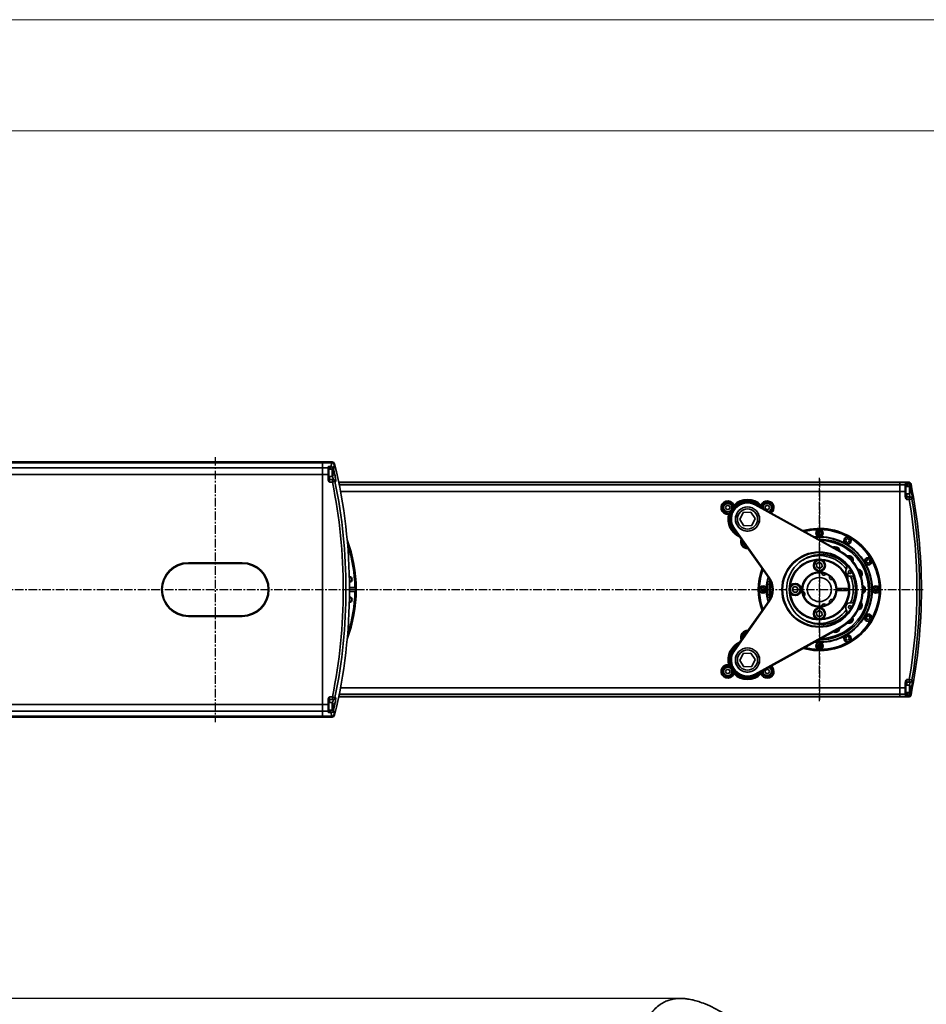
# Model space of a CAD drawing. Header units: millimetres. Extents: x 13873 to 18697, y 1443 to 6366.
# Tile 28 of 28: x 16017 to 16693, y 5633 to 6366. Entities that reach past the tile are written whole.
import ezdxf

# ---------------------------------------------------------------- set-up
doc = ezdxf.new("R2010")
doc.units = ezdxf.units.MM
doc.header["$PDSIZE"] = -1
doc.linetypes.add('CENTER', pattern=[10.16, 6.35, -1.27, 1.27, -1.27])
for name, color, linetype, lineweight in [('1轮廓实线层', 7, 'Continuous', 18), ('2细线层', 4, 'Continuous', 13), ('图框层', 7, 'Continuous', 18)]:
    doc.layers.add(name, color=color, linetype=linetype, lineweight=lineweight)
doc.styles.add('标准汉字', font='gbenor.shx', dxfattribs={"bigfont": 'gbcbig.shx'})
doc.dimstyles.new('ISO-25', dxfattribs={"dimscale": 5, "dimtxt": 3.5, "dimasz": 5, "dimexe": 3.5, "dimexo": 0.625, "dimtad": 1, "dimdec": 1, "dimdsep": 46, "dimtxsty": '标准汉字', "dimcen": 2.5, "dimclrd": 1, "dimclre": 1, "dimadec": 0, "dimazin": 0, "dimtfac": 1, "dimtdec": 1, "dimtmove": 1, "dimatfit": 3, "dimfxl": 1, "dimarcsym": 0})

# ---------------------------------------------------------------- blocks, each defined once
blk = doc.blocks.new('ZwmFrameMain_A4^_^无分区图框^_^portrait')
at = {"layer": '1轮廓实线层'}
blk.add_line((180, 287), (0, 287), dxfattribs=at)
at = {"layer": '2细线层'}
blk.add_line((185, 292), (-25, 292), dxfattribs=at)
blk = doc.blocks.new('*D62')
at = {"color": 1, "lineweight": -2, "transparency": 16777216}
for p, q in [((16506.26, 5637.18), (15382.56, 5637.18)), ((15400.06, 4590.79), (15400.06, 5612.18)), ((15500.34, 4565.79), (15382.56, 4565.79))]:
    blk.add_line(p, q, dxfattribs=at)
at = {"color": 1, "transparency": 16777216}
for points in [[(15395.89, 5612.18), (15404.22, 5612.18), (15400.06, 5637.18)], [(15395.89, 4590.79), (15404.22, 4590.79), (15400.06, 4565.79)]]:
    blk.add_solid(points, dxfattribs=at)
at = {"layer": 'Defpoints', "color": 0, "transparency": 16777216}
for p in [(15400.06, 5637.18), (16509.38, 5637.18), (15503.47, 4565.79)]:
    blk.add_point(p, dxfattribs=at)
at = {"color": 0, "transparency": 16777216, "insert": (15388.18, 5101.48), "char_height": 17.5, "attachment_point": 5, "rotation": 90, "style": '标准汉字'}
blk.add_mtext('1071', dxfattribs=at)

msp = doc.modelspace()

# ---------------------------------------------------------------- linework, layer by layer
at = {"linetype": 'Continuous', "lineweight": 35}
for p, q in [((15799.18, 6036.72), (16243.02, 6036.72)), ((16243.02, 6036.14), (15799.49, 6036.14)), ((16249.84, 6036.72), (16243.02, 6036.72)), ((16243.02, 6036.72), (16243.02, 6036.14)), ((16249.69, 6036.14), (16243.02, 6036.14)), ((16243.02, 6036.14), (16243.02, 6032.37)), ((16249.69, 6036.14), (16249.84, 6036.72)), ((16249.84, 6036.72), (16250, 6036.72)), ((16251.78, 6035.18), (16251.63, 6034.62)), ((16251.94, 6035.18), (16251.78, 6035.18)), ((15800.5, 6032.37), (16243.02, 6032.37)), ((16247.02, 6032.37), (16243.02, 6032.37)), ((16243.02, 6032.37), (16243.02, 6027.43)), ((16247.02, 6032.37), (16247.02, 6033.02)), ((16247.02, 6027.43), (16247.02, 6032.37)), ((16247.52, 6031.47), (16247.02, 6031.47)), ((16250.22, 6031.47), (16247.52, 6031.47)), ((16247.52, 6025.97), (16247.52, 6031.47)), ((16247.52, 6031.47), (16247.52, 6029.77)), ((16247.52, 6029.77), (16247.52, 6025.97)), ((16248.02, 6033.36), (16249.06, 6033.36)), ((16248.02, 6033.36), (16248.02, 6031.47)), ((16249.06, 6031.47), (16249.06, 6033.36)), ((16251, 6031.84), (16249.41, 6031.47)), ((16250.52, 6031.17), (16250.22, 6031.47)), ((16250.22, 6025.97), (16250.22, 6031.47)), ((16250.52, 6031.17), (16250.52, 6026.27)), ((16243.02, 6027.43), (15800.52, 6027.43)), ((16247.02, 6027.43), (16243.02, 6027.43)), ((16243.02, 6027.43), (16243.02, 5856.01)), ((16247.02, 6023.95), (16247.02, 6027.43)), ((16247.02, 6025.97), (16247.52, 6025.97)), ((16247.52, 6025.97), (16250.22, 6025.97)), ((16248.02, 6025.97), (16248.02, 6023.72)), ((16248.02, 6023.72), (16248.02, 6021.72)), ((16248.02, 6023.72), (16250.23, 6023.72)), ((16250.23, 6021.72), (16248.02, 6021.72)), ((16250.22, 6025.97), (16250.52, 6026.27)), ((16250.23, 6021.72), (16250.23, 6023.72)), ((16250.23, 6023.72), (16250.68, 6023.72)), ((16252.17, 6022.12), (16250.23, 6021.72)), ((16252.06, 6027.14), (16250.52, 6026.8)), ((16252.63, 6022.12), (16252.17, 6022.12)), ((16254.93, 6021.72), (16673.02, 6021.72)), ((16673.02, 6021.33), (16255.01, 6021.33)), ((16679.12, 6021.72), (16673.02, 6021.72)), ((16673.02, 6021.72), (16673.02, 6021.33)), ((16678.96, 6021.33), (16673.02, 6021.33)), ((16673.02, 6021.33), (16673.02, 6019.76)), ((16677.02, 6019.76), (16677.02, 6020.41)), ((16678.02, 6020.69), (16678.82, 6020.69)), ((16678.02, 6020.69), (16678.02, 6018.7)), ((16678.82, 6018.7), (16678.82, 6020.69)), ((16678.96, 6021.33), (16679.12, 6021.72)), ((16679.12, 6021.72), (16679.3, 6021.72)), ((16255.33, 6019.76), (16673.02, 6019.76)), ((16673.02, 6014.8), (16256.28, 6014.8)), ((16677.02, 6019.76), (16673.02, 6019.76)), ((16673.02, 6019.76), (16673.02, 6014.8)), ((16677.02, 6014.8), (16673.02, 6014.8)), ((16673.02, 6014.8), (16673.02, 5868.63)), ((16677.02, 6014.8), (16677.02, 6019.76)), ((16677.02, 6018.7), (16678.02, 6018.7)), ((16677.52, 6018.47), (16677.02, 6018.47)), ((16677.02, 6010.95), (16677.02, 6014.8)), ((16680.22, 6018.47), (16677.52, 6018.47)), ((16677.52, 6012.97), (16677.52, 6018.47)), ((16677.52, 6018.47), (16677.52, 6016.77)), ((16677.52, 6016.77), (16677.52, 6012.97)), ((16678.82, 6018.7), (16678.02, 6018.7)), ((16678.02, 6018.7), (16678.02, 6018.47)), ((16678.82, 6018.7), (16680.78, 6019.09)), ((16678.87, 6018.47), (16678.82, 6018.7)), ((16680.52, 6018.17), (16680.22, 6018.47)), ((16680.22, 6012.97), (16680.22, 6018.47)), ((16680.22, 6012.97), (16680.52, 6013.27)), ((16680.52, 6018.17), (16680.52, 6013.27)), ((16680.52, 6014.37), (16681.64, 6014.58)), ((16681.08, 6020.11), (16680.92, 6019.74)), ((16681.26, 6020.11), (16681.08, 6020.11)), ((16677.02, 6012.97), (16677.52, 6012.97)), ((16677.52, 6012.97), (16680.22, 6012.97)), ((16678.02, 6012.97), (16678.02, 6010.72)), ((16678.02, 6010.72), (16678.02, 6008.72)), ((16678.02, 6010.72), (16679.95, 6010.72)), ((16679.95, 6008.72), (16678.02, 6008.72)), ((16679.95, 6008.72), (16679.95, 6010.72)), ((16679.95, 6010.72), (16680.3, 6010.72)), ((16679.95, 6008.72), (16681.91, 6009.05)), ((16682.27, 6009.05), (16681.91, 6009.05)), ((16543, 6002.72), (16543.87, 6004.22)), ((16543.87, 6001.22), (16543, 6002.72)), ((16543.87, 6004.22), (16545.6, 6004.22)), ((16545.6, 6001.22), (16543.87, 6001.22)), ((16545.6, 6004.22), (16546.47, 6002.72)), ((16546.47, 6002.72), (16545.6, 6001.22)), ((16546.11, 5998.43), (16545.94, 5997.86)), ((16549.54, 6004.1), (16549.13, 6003.67)), ((16549.36, 6004.62), (16549.54, 6004.1)), ((16556.3, 5999.05), (16553.69, 5993.9)), ((16562.06, 5999.37), (16556.3, 5999.05)), ((16565.22, 5994.54), (16562.06, 5999.37)), ((16565.27, 6004.72), (16565.51, 6005.15)), ((16628.51, 5969.72), (16565.27, 6004.72)), ((16565.51, 6005.15), (16628.75, 5970.15)), ((16569.37, 6004.1), (16569.56, 6004.62)), ((16569.78, 6003.67), (16569.37, 6004.1)), ((16572.45, 6002.72), (16573.31, 6004.22)), ((16573.31, 6001.22), (16572.45, 6002.72)), ((16573.31, 6004.22), (16575.04, 6004.22)), ((16575.04, 6001.22), (16573.31, 6001.22)), ((16575.04, 6004.22), (16575.91, 6002.72)), ((16575.91, 6002.72), (16575.04, 6001.22)), ((16545.94, 5997.86), (16545.4, 5997.76)), ((16553.69, 5993.9), (16556.85, 5989.07)), ((16562.61, 5989.38), (16565.22, 5994.54)), ((16549.67, 5987.27), (16549.27, 5986.98)), ((16575.25, 5950.4), (16549.27, 5986.98)), ((16549.67, 5987.27), (16575.65, 5950.69)), ((16556.85, 5989.07), (16562.61, 5989.38)), ((16611.73, 5984.37), (16612.94, 5985.16)), ((16611.81, 5982.93), (16611.73, 5984.37)), ((16612.94, 5985.16), (16614.22, 5984.51)), ((16614.22, 5984.51), (16614.3, 5983.07)), ((16613.1, 5982.28), (16611.81, 5982.93)), ((16614.3, 5983.07), (16613.1, 5982.28)), ((16632.58, 5978.01), (16633.23, 5979.3)), ((16633.36, 5976.8), (16632.58, 5978.01)), ((16633.23, 5979.3), (16634.67, 5979.38)), ((16634.81, 5976.88), (16633.36, 5976.8)), ((16634.67, 5979.38), (16635.46, 5978.17)), ((16635.46, 5978.17), (16634.81, 5976.88)), ((16624.43, 5972.77), (16624.16, 5972.7)), ((16628.75, 5970.15), (16628.51, 5969.72)), ((16612.89, 5962.02), (16610.96, 5960.76)), ((16614.95, 5960.98), (16612.89, 5962.02)), ((16635.44, 5966.04), (16634.55, 5966.06)), ((16648.1, 5963.37), (16649.31, 5964.16)), ((16648.18, 5961.93), (16648.1, 5963.37)), ((16649.47, 5961.28), (16648.18, 5961.93)), ((16649.31, 5964.16), (16650.6, 5963.51)), ((16650.68, 5962.07), (16649.47, 5961.28)), ((16650.6, 5963.51), (16650.68, 5962.07)), ((16143.02, 5961.22), (16143.02, 5961.72)), ((16143.02, 5961.72), (16183.02, 5961.72)), ((16183.02, 5961.22), (16143.02, 5961.22)), ((16183.02, 5961.72), (16183.02, 5961.22)), ((16610.96, 5960.76), (16611.08, 5958.45)), ((16611.08, 5958.45), (16613.14, 5957.41)), ((16613.14, 5957.41), (16615.08, 5958.67)), ((16615.08, 5958.67), (16614.95, 5960.98)), ((16634.59, 5954.84), (16635.17, 5953.84)), ((16635.71, 5956.13), (16636.84, 5954.19)), ((16643.04, 5955.6), (16642.23, 5955.96)), ((16575.65, 5950.69), (16575.25, 5950.4)), ((16616.73, 5953.5), (16616.77, 5952.54)), ((16633.77, 5953.72), (16632.05, 5953.72)), ((16634.27, 5953.22), (16632.36, 5953.22)), ((16634.27, 5953.22), (16633.77, 5953.72)), ((16634.27, 5949.11), (16634.27, 5953.22)), ((16636.25, 5951.67), (16638.54, 5951.96)), ((16263.01, 5943.22), (16267.01, 5943.22)), ((16267.01, 5940.22), (16263.01, 5940.22)), ((16268.02, 5941.72), (16263.02, 5941.72)), ((16569.58, 5941.64), (16570.23, 5942.93)), ((16570.36, 5940.43), (16569.58, 5941.64)), ((16570.23, 5942.93), (16571.67, 5943)), ((16571.81, 5940.51), (16570.36, 5940.43)), ((16571.67, 5943), (16572.46, 5941.8)), ((16572.46, 5941.8), (16571.81, 5940.51)), ((16593.75, 5943.65), (16592.71, 5941.59)), ((16592.71, 5941.59), (16593.97, 5939.66)), ((16596.06, 5943.78), (16593.75, 5943.65)), ((16593.97, 5939.66), (16596.28, 5939.78)), ((16597.32, 5941.84), (16596.06, 5943.78)), ((16596.28, 5939.78), (16597.32, 5941.84)), ((16625.99, 5942.47), (16625.49, 5942.47)), ((16625.49, 5940.97), (16625.99, 5940.97)), ((16635, 5942.47), (16625.99, 5942.47)), ((16625.99, 5940.97), (16635, 5940.97)), ((16627.52, 5942.47), (16627.52, 5940.97)), ((16632.52, 5940.97), (16632.52, 5942.47)), ((16635, 5940.97), (16635, 5942.47)), ((16635, 5942.47), (16635.5, 5942.47)), ((16635.5, 5940.97), (16635, 5940.97)), ((16646.07, 5943.06), (16645.46, 5943.7)), ((16653.58, 5941.64), (16654.23, 5942.93)), ((16654.36, 5940.43), (16653.58, 5941.64)), ((16654.23, 5942.93), (16655.67, 5943)), ((16655.81, 5940.51), (16654.36, 5940.43)), ((16655.67, 5943), (16656.46, 5941.8)), ((16656.46, 5941.8), (16655.81, 5940.51)), ((16549.27, 5896.46), (16575.25, 5933.03)), ((16575.65, 5932.74), (16549.67, 5896.17)), ((16575.65, 5932.74), (16575.25, 5933.03)), ((16612.89, 5926.02), (16610.96, 5924.76)), ((16614.95, 5924.98), (16612.89, 5926.02)), ((16616.76, 5930.89), (16616.72, 5929.88)), ((16631.38, 5928.72), (16632.03, 5928.72)), ((16631.72, 5929.21), (16632.52, 5929.21)), ((16632.03, 5928.72), (16632.52, 5929.21)), ((16632.52, 5929.21), (16632.52, 5930.49)), ((16635.17, 5929.6), (16634.59, 5928.59)), ((16636.84, 5929.24), (16635.71, 5927.31)), ((16638.54, 5931.47), (16636.25, 5931.77)), ((16644.06, 5930.31), (16643.75, 5931.13)), ((16143.02, 5922.22), (16183.02, 5922.22)), ((16143.02, 5922.22), (16143.02, 5921.72)), ((16183.02, 5921.72), (16143.02, 5921.72)), ((16183.02, 5921.72), (16183.02, 5922.22)), ((16610.96, 5924.76), (16611.08, 5922.45)), ((16611.08, 5922.45), (16613.14, 5921.41)), ((16613.14, 5921.41), (16615.08, 5922.67)), ((16615.08, 5922.67), (16614.95, 5924.98)), ((16637.33, 5919.29), (16637.36, 5920.18)), ((16648.1, 5921.37), (16649.31, 5922.16)), ((16648.18, 5919.93), (16648.1, 5921.37)), ((16649.47, 5919.28), (16648.18, 5919.93)), ((16649.31, 5922.16), (16650.6, 5921.51)), ((16650.68, 5920.07), (16649.47, 5919.28)), ((16650.6, 5921.51), (16650.68, 5920.07)), ((16565.27, 5878.72), (16628.51, 5913.72)), ((16628.75, 5913.28), (16565.51, 5878.28)), ((16626.9, 5911.69), (16627.25, 5912.45)), ((16628.75, 5913.28), (16628.51, 5913.72)), ((16632.58, 5905.26), (16633.23, 5906.55)), ((16633.36, 5904.06), (16632.58, 5905.26)), ((16633.23, 5906.55), (16634.67, 5906.63)), ((16634.81, 5904.14), (16633.36, 5904.06)), ((16634.67, 5906.63), (16635.46, 5905.42)), ((16635.46, 5905.42), (16634.81, 5904.14)), ((16549.27, 5896.46), (16549.67, 5896.17)), ((16611.73, 5900.37), (16612.94, 5901.16)), ((16611.81, 5898.93), (16611.73, 5900.37)), ((16613.1, 5898.28), (16611.81, 5898.93)), ((16612.94, 5901.16), (16614.22, 5900.51)), ((16614.3, 5899.07), (16613.1, 5898.28)), ((16614.22, 5900.51), (16614.3, 5899.07)), ((16556.3, 5894.05), (16553.69, 5888.9)), ((16553.69, 5888.9), (16556.85, 5884.07)), ((16562.06, 5894.37), (16556.3, 5894.05)), ((16565.22, 5889.54), (16562.06, 5894.37)), ((16562.61, 5884.38), (16565.22, 5889.54)), ((16543, 5880.72), (16543.87, 5882.22)), ((16543.87, 5882.22), (16545.6, 5882.22)), ((16545.94, 5885.57), (16545.4, 5885.67)), ((16545.6, 5882.22), (16546.47, 5880.72)), ((16545.94, 5885.57), (16546.11, 5885)), ((16556.85, 5884.07), (16562.61, 5884.38)), ((16572.45, 5880.72), (16573.31, 5882.22)), ((16573.31, 5882.22), (16575.04, 5882.22)), ((16575.04, 5882.22), (16575.91, 5880.72)), ((16543.87, 5879.22), (16543, 5880.72)), ((16545.6, 5879.22), (16543.87, 5879.22)), ((16546.47, 5880.72), (16545.6, 5879.22)), ((16549.13, 5879.76), (16549.54, 5879.34)), ((16549.36, 5878.81), (16549.54, 5879.34)), ((16565.51, 5878.28), (16565.27, 5878.72)), ((16569.37, 5879.34), (16569.78, 5879.76)), ((16569.37, 5879.34), (16569.56, 5878.81)), ((16573.31, 5879.22), (16572.45, 5880.72)), ((16575.04, 5879.22), (16573.31, 5879.22)), ((16575.91, 5880.72), (16575.04, 5879.22)), ((16678.02, 5874.72), (16679.95, 5874.72)), ((16678.02, 5874.72), (16678.02, 5872.72)), ((16679.95, 5872.72), (16679.95, 5874.72)), ((16679.95, 5874.72), (16681.91, 5874.38)), ((16681.91, 5874.38), (16682.27, 5874.38)), ((16256.28, 5868.63), (16673.02, 5868.63)), ((16677.02, 5868.63), (16673.02, 5868.63)), ((16673.02, 5868.63), (16673.02, 5863.67)), ((16677.02, 5868.63), (16677.02, 5872.48)), ((16677.52, 5870.47), (16677.02, 5870.47)), ((16677.02, 5863.67), (16677.02, 5868.63)), ((16680.22, 5870.47), (16677.52, 5870.47)), ((16677.52, 5864.97), (16677.52, 5870.47)), ((16677.52, 5870.47), (16677.52, 5868.77)), ((16677.52, 5868.77), (16677.52, 5864.97)), ((16679.95, 5872.72), (16678.02, 5872.72)), ((16678.02, 5872.72), (16678.02, 5870.47)), ((16680.3, 5872.72), (16679.95, 5872.72)), ((16680.52, 5870.17), (16680.22, 5870.47)), ((16680.22, 5864.97), (16680.22, 5870.47)), ((16680.52, 5870.17), (16680.52, 5865.27)), ((16681.64, 5868.85), (16680.52, 5869.06)), ((16247.02, 5856.01), (16247.02, 5859.48)), ((16248.02, 5861.72), (16250.23, 5861.72)), ((16248.02, 5861.72), (16248.02, 5859.72)), ((16250.23, 5859.72), (16248.02, 5859.72)), ((16248.02, 5859.72), (16248.02, 5857.47)), ((16252.17, 5861.32), (16250.23, 5861.72)), ((16250.23, 5859.72), (16250.23, 5861.72)), ((16250.68, 5859.72), (16250.23, 5859.72)), ((16252.17, 5861.32), (16252.63, 5861.32)), ((16673.02, 5861.72), (16254.93, 5861.72)), ((16255.01, 5862.1), (16673.02, 5862.1)), ((16673.02, 5863.67), (16255.33, 5863.67)), ((16677.02, 5863.67), (16673.02, 5863.67)), ((16673.02, 5863.67), (16673.02, 5862.1)), ((16678.96, 5862.1), (16673.02, 5862.1)), ((16673.02, 5862.1), (16673.02, 5861.72)), ((16679.12, 5861.72), (16673.02, 5861.72)), ((16677.02, 5864.97), (16677.52, 5864.97)), ((16677.02, 5864.73), (16678.02, 5864.73)), ((16677.02, 5863.03), (16677.02, 5863.67)), ((16677.52, 5864.97), (16680.22, 5864.97)), ((16678.02, 5864.97), (16678.02, 5864.73)), ((16678.02, 5864.73), (16678.02, 5862.75)), ((16678.02, 5864.73), (16678.82, 5864.73)), ((16678.82, 5862.75), (16678.02, 5862.75)), ((16678.82, 5864.73), (16678.87, 5864.97)), ((16678.82, 5862.75), (16678.82, 5864.73)), ((16680.78, 5864.35), (16678.82, 5864.73)), ((16679.12, 5861.72), (16678.96, 5862.1)), ((16679.3, 5861.72), (16679.12, 5861.72)), ((16680.22, 5864.97), (16680.52, 5865.27)), ((16680.92, 5863.7), (16681.08, 5863.33)), ((16681.08, 5863.33), (16681.26, 5863.33)), ((15800.52, 5856.01), (16243.02, 5856.01)), ((16243.02, 5856.01), (16243.02, 5851.06)), ((16247.02, 5856.01), (16243.02, 5856.01)), ((16247.52, 5857.47), (16247.02, 5857.47)), ((16247.02, 5851.06), (16247.02, 5856.01)), ((16247.02, 5851.97), (16247.52, 5851.97)), ((16250.22, 5857.47), (16247.52, 5857.47)), ((16247.52, 5851.97), (16247.52, 5857.47)), ((16247.52, 5857.47), (16247.52, 5855.77)), ((16247.52, 5855.77), (16247.52, 5851.97)), ((16247.52, 5851.97), (16250.22, 5851.97)), ((16248.02, 5851.97), (16248.02, 5850.07)), ((16249.06, 5850.07), (16249.06, 5851.97)), ((16249.41, 5851.97), (16251, 5851.6)), ((16250.52, 5857.17), (16250.22, 5857.47)), ((16250.22, 5851.97), (16250.22, 5857.47)), ((16250.22, 5851.97), (16250.52, 5852.27)), ((16250.52, 5857.17), (16250.52, 5852.27)), ((16250.52, 5856.63), (16252.06, 5856.29)), ((16243.02, 5846.72), (15799.18, 5846.72)), ((15799.49, 5847.3), (16243.02, 5847.3)), ((16243.02, 5851.06), (15800.5, 5851.06)), ((16247.02, 5851.06), (16243.02, 5851.06)), ((16243.02, 5851.06), (16243.02, 5847.3)), ((16249.69, 5847.3), (16243.02, 5847.3)), ((16243.02, 5847.3), (16243.02, 5846.72)), ((16249.84, 5846.72), (16243.02, 5846.72)), ((16247.02, 5850.41), (16247.02, 5851.06)), ((16249.06, 5850.07), (16248.02, 5850.07)), ((16249.84, 5846.72), (16249.69, 5847.3)), ((16250, 5846.72), (16249.84, 5846.72)), ((16251.63, 5848.81), (16251.78, 5848.25)), ((16251.78, 5848.25), (16251.94, 5848.25))]:
    msp.add_line(p, q, dxfattribs=at)
at = {"color": 4, "linetype": 'CENTER'}
for p, q in [((16163.02, 6040.38), (16163.02, 5843.05)), ((16613.02, 6023.95), (16613.02, 5859.48)), ((15485.48, 5941.72), (16690.36, 5941.72))]:
    msp.add_line(p, q, dxfattribs=at)
at = {"linetype": 'CENTER'}
msp.add_line((16613.02, 5858.56), (16613.02, 6024.87), dxfattribs=at)
at = {"linetype": 'Continuous', "lineweight": 35, "flags": 128}
for points in [[(16612.15, 5981.11), (16611.14, 5981.07), (16609.27, 5980.94)], [(16624.88, 5973.61), (16623.82, 5973.43), (16623.28, 5973.18)], [(16634.94, 5966.89), (16633.88, 5966.71), (16633.82, 5966.69)], [(16634.27, 5966.31), (16634.49, 5966.35), (16635.5, 5966.33)], [(16635.84, 5956.14), (16636.31, 5956.05), (16636.58, 5955.9)], [(16642.06, 5956.3), (16642.28, 5956.26), (16643.21, 5955.85)], [(16625.99, 5940.96), (16626.02, 5941.72), (16625.99, 5942.47)], [(16626.5, 5942.47), (16626.52, 5941.72), (16626.5, 5940.97)], [(16635.5, 5942.47), (16635.52, 5941.72), (16635.5, 5940.97)], [(16645.43, 5944.08), (16645.62, 5943.95), (16646.32, 5943.22)], [(16643.87, 5931.49), (16643.99, 5931.3), (16644.36, 5930.36)], [(16637.6, 5920.46), (16637.65, 5920.24), (16637.63, 5919.23)], [(16627.6, 5912.67), (16627.56, 5912.45), (16627.15, 5911.53)], [(16609.27, 5902.5), (16611.14, 5902.36), (16612.15, 5902.33)]]:
    msp.add_lwpolyline(points, dxfattribs=at)
at = {"linetype": 'Continuous', "lineweight": 35}
for centre, radius in [((16544.73, 6002.72), 4.5), ((16544.73, 6002.72), 3.5), ((16544.73, 6002.72), 3.15), ((16559.46, 5994.22), 9), ((16559.46, 5994.22), 7.5), ((16613.02, 5983.72), 2.75), ((16613.02, 5983.72), 2.45), ((16634.02, 5978.09), 2.75), ((16634.02, 5978.09), 2.45), ((16613.02, 5941.72), 28), ((16613.02, 5941.72), 27.5), ((16613.02, 5959.72), 4.5), ((16613.02, 5959.72), 4.25), ((16613.02, 5959.72), 3.82), ((16649.39, 5962.72), 2.75), ((16649.39, 5962.72), 2.45), ((16613.02, 5941.72), 9), ((16571.02, 5941.72), 2.75), ((16571.02, 5941.72), 2.45), ((16595.02, 5941.72), 4.5), ((16595.02, 5941.72), 4.25), ((16595.02, 5941.72), 3.82), ((16655.02, 5941.72), 2.75), ((16655.02, 5941.72), 2.45), ((16613.02, 5923.72), 4.5), ((16613.02, 5923.72), 4.25), ((16613.02, 5923.72), 3.82), ((16649.39, 5920.72), 2.75), ((16649.39, 5920.72), 2.45), ((16634.02, 5905.34), 2.75), ((16634.02, 5905.34), 2.45), ((16559.46, 5889.22), 9), ((16559.46, 5889.22), 7.5), ((16613.02, 5899.72), 2.75), ((16613.02, 5899.72), 2.45), ((16544.73, 5880.72), 4.5), ((16544.73, 5880.72), 3.5), ((16544.73, 5880.72), 3.15)]:
    msp.add_circle(centre, radius, dxfattribs=at)
for centre, radius, start, end in [((16240.04, 6036.87), 9.68, 338.77731, 355.66927), ((16249.69, 6034.14), 2, 14.10189, 90.11432), ((16249.84, 6034.72), 2, 13.49819, 89.99171), ((16250, 6034.72), 2, 13.51314, 90), ((15863.02, 5941.72), 400, 0.00007, 13.51314), ((16249.05, 6031.35), 2.01, 14.02477, 89.59078), ((16241.93, 6035.36), 9.73, 338.77731, 355.66927), ((15863.02, 5941.72), 398.31, 12.38453, 13.0765), ((16248.02, 6024.72), 1, 180, 270), ((16250.22, 6021.73), 1.99, 11.35581, 89.85482), ((15863.02, 5941.72), 395.39, 348.32666, 11.67334), ((16250.67, 6021.73), 1.99, 11.39631, 89.87947), ((15863.02, 5941.72), 397.38, 348.32666, 11.67334), ((16672.61, 6022.4), 6.44, 344.61452, 350.49122), ((16678.82, 6018.68), 2.01, 11.73433, 89.86134), ((16678.96, 6019.33), 2, 11.7478, 89.9823), ((16679.12, 6019.72), 2, 11.28576, 89.99014), ((16679.3, 6019.72), 2, 11.30197, 90), ((16674.54, 6020.81), 6.47, 344.61452, 350.49122), ((16289.02, 5941.72), 399.33, 10.51342, 11.17183), ((16289.02, 5941.72), 400, 0.00007, 11.30197), ((16544.73, 6002.72), 5, 22.38923, 277.61077), ((16559.46, 5994.22), 12.5, 61.03901, 215.38745), ((16559.46, 5994.22), 12, 61.03901, 215.38745), ((16559.46, 5994.22), 14.5, 45.85262, 134.14738), ((16559.46, 5994.22), 14, 44.89767, 135.10233), ((16574.18, 6002.72), 5, 306.6345, 157.61077), ((16574.18, 6002.72), 4.5, 303.71096, 178.36705), ((16574.18, 6002.72), 3.5, 60, 187.21386), ((16574.18, 6002.72), 3.15, 60, 192.022), ((16574.18, 6002.72), 3.5, 294.86415, 60), ((16678.02, 6011.72), 1, 180, 270), ((16679.94, 6008.72), 1.99, 9.57011, 89.92073), ((16289.02, 5941.72), 396.63, 350.27477, 9.72523), ((16680.3, 6008.72), 2, 9.601, 89.94097), ((16289.02, 5941.72), 398.62, 350.27477, 9.72523), ((16559.46, 5994.22), 9, 123.15762, 213.15762), ((16559.46, 5994.22), 9, 213.15762, 33.15762), ((16574.18, 6002.72), 3.15, 290.05602, 60), ((16559.46, 5994.22), 14.5, 165.85262, 245.83777), ((16559.46, 5994.22), 14, 164.89767, 242.15295), ((16613.02, 5941.72), 45.5, 0, 105.45431), ((16613.02, 5941.72), 45, 270, 104.80075), ((16613.02, 5941.72), 44.6, 91.18593, 104.26152), ((16613.02, 5941.72), 44.6, 61.18593, 88.81407), ((16163.02, 5941.72), 105, 0.1682, 20.5916), ((16559.46, 5977.22), 5, 157.46395, 273.31095), ((16559.46, 5977.22), 4.5, 161.54849, 269.22642), ((16559.46, 5977.22), 3.5, 174.73229, 256.04262), ((16559.46, 5977.22), 3.15, 182.83915, 247.93575), ((16613.02, 5941.72), 39, 265.40368, 94.59632), ((16613.02, 5941.72), 37.5, 0, 90.96544), ((16613.02, 5941.72), 39.4, 61.26177, 88.73823), ((16613.02, 5941.72), 36.5, 271.88593, 88.11407), ((16613.02, 5941.72), 44.6, 31.18593, 58.81407), ((16163.02, 5941.72), 104, 0.82641, 18.47509), ((16624.88, 5970.36), 2.75, 8.45042, 112.559), ((16624.88, 5970.36), 2.45, 14.87595, 100.65762), ((16624.88, 5970.36), 3.25, 2.51358, 90), ((16613.02, 5941.72), 32, 298.96099, 61.03901), ((16613.02, 5941.72), 32.5, 298.96099, 61.03901), ((16613.02, 5941.72), 39.4, 31.26177, 58.73823), ((16614.57, 5941.72), 26.05, 46.47089, 313.52911), ((16613.02, 5941.72), 22.5, 1.91021, 358.08979), ((16613.02, 5941.72), 22, 95.93832, 174.06168), ((16613.02, 5941.72), 25.25, 36.88134, 119.57828), ((16613.02, 5941.72), 22, 1.95364, 84.06168), ((16634.94, 5963.64), 3.25, 339.8526, 90), ((16634.94, 5963.64), 2.45, 350.98271, 78.15762), ((16634.94, 5963.64), 2.75, 345.95042, 78.15762), ((16613.02, 5941.72), 44.6, 1.18593, 28.81407), ((16143.02, 5941.72), 20, 90, 270), ((16143.02, 5941.72), 19.5, 90, 270), ((16183.02, 5941.72), 20, 270, 90), ((16183.02, 5941.72), 19.5, 270, 90), ((16613.02, 5941.72), 45.5, 159.87408, 200.12592), ((16613.02, 5941.72), 45, 160.31256, 199.68744), ((16613.02, 5941.72), 44.6, 160.67216, 178.81407), ((16613.02, 5941.72), 13, 3.30736, 356.69264), ((16630.27, 5958.25), 3.25, 328.91962, 46.4709), ((16635.84, 5954.89), 3.25, 148.91962, 201.19471), ((16635.84, 5954.89), 1.25, 90, 6.39914), ((16641.66, 5953.58), 3.25, 317.3526, 87.6474), ((16641.66, 5953.58), 2.45, 328.48271, 55.65762), ((16641.66, 5953.58), 2.75, 323.45042, 55.65762), ((16613.02, 5941.72), 39.4, 1.26177, 28.73823), ((16263.02, 5949.22), 2, 0, 93.23184), ((16263.02, 5949.22), 1.65, 0, 93.63433), ((16263.02, 5949.22), 1.65, 268.51401, 0), ((16263.02, 5949.22), 2, 268.9165, 0), ((16613.02, 5941.72), 39.4, 166.22196, 178.73823), ((16613.02, 5941.72), 39, 166.73179, 193.26821), ((16563.02, 5941.72), 15, 324.61255, 35.38745), ((16613.02, 5941.72), 37.5, 169.01186, 190.98814), ((16563.02, 5941.72), 15.5, 324.61255, 35.38745), ((16613.02, 5941.72), 36.5, 171.22223, 188.77777), ((16613.02, 5941.72), 12.5, 82.77799, 187.22209), ((16613.02, 5941.72), 12.5, 67.22208, 82.77799), ((16616.38, 5954.27), 1.8, 184.97849, 325.0216), ((16613.02, 5941.72), 12.5, 52.77792, 67.22208), ((16622.21, 5950.91), 1.8, 154.97842, 295.02152), ((16613.02, 5941.72), 12.5, 37.22202, 52.77792), ((16613.02, 5941.72), 12.5, 322.77799, 37.22202), ((16635.84, 5954.89), 3.25, 241.11809, 277.38014), ((16613.02, 5941.72), 25.25, 0, 23.20295), ((15863.02, 5941.72), 400, 346.48686, 0.00007), ((16163.02, 5941.72), 105, 339.4084, 359.8318), ((16163.02, 5941.72), 104, 341.52491, 359.17359), ((16163.02, 5941.72), 105, 0, 0.1682), ((16163.02, 5941.72), 105, 359.8318, 0), ((16613.02, 5941.72), 44.6, 181.18593, 199.32784), ((16613.02, 5941.72), 39.4, 181.26177, 193.77804), ((16613.02, 5941.72), 12.5, 186.96332, 202.77798), ((16600.46, 5938.35), 1.8, 304.97848, 85.02157), ((16613.02, 5941.72), 45.5, 254.54569, 0), ((16613.02, 5941.72), 37.5, 269.03456, 0), ((16613.02, 5941.72), 22, 275.93832, 358.04636), ((16613.02, 5941.72), 25.25, 336.79705, 0), ((16644.02, 5941.72), 3.25, 294.8526, 65.1474), ((16644.02, 5941.72), 2.75, 300.95042, 33.15762), ((16644.02, 5941.72), 2.45, 305.98271, 33.15762), ((16613.02, 5941.72), 39.4, 331.26177, 358.73823), ((16613.02, 5941.72), 44.6, 331.18593, 358.81407), ((16289.02, 5941.72), 400, 348.69803, 0.00007), ((16263.02, 5934.22), 2, 266.76816, 0), ((16263.02, 5934.22), 1.65, 266.36567, 0), ((16263.02, 5934.22), 1.65, 0, 91.48599), ((16263.02, 5934.22), 2, 0, 91.0835), ((16613.02, 5941.72), 22, 185.93832, 264.06168), ((16613.02, 5941.72), 12.5, 202.77798, 277.22202), ((16622.21, 5932.52), 1.8, 64.97849, 205.02159), ((16613.02, 5941.72), 12.5, 307.22209, 322.77799), ((16613.02, 5941.72), 25.25, 240.42172, 323.11866), ((16616.38, 5929.16), 1.8, 34.97842, 175.02152), ((16613.02, 5941.72), 12.5, 277.22202, 292.77792), ((16613.02, 5941.72), 12.5, 292.77792, 307.22209), ((16630.27, 5925.19), 3.25, 313.52911, 31.08038), ((16635.84, 5928.54), 3.25, 82.61986, 211.08038), ((16635.84, 5928.54), 1.25, 90, 306.39914), ((16635.84, 5928.54), 1.25, 353.60086, 90), ((16641.66, 5929.85), 3.25, 272.3526, 42.6474), ((16641.66, 5929.85), 2.75, 278.45042, 10.65762), ((16641.66, 5929.85), 2.45, 283.48271, 10.65762), ((16613.02, 5941.72), 39.4, 301.26177, 328.73823), ((16634.94, 5919.8), 3.25, 249.8526, 20.1474), ((16634.94, 5919.8), 2.75, 255.95042, 348.15762), ((16634.94, 5919.8), 2.45, 260.98271, 348.15762), ((16613.02, 5941.72), 44.6, 301.18593, 328.81407), ((16559.46, 5906.22), 5, 86.68905, 202.53605), ((16559.46, 5906.22), 4.5, 90.77358, 198.45151), ((16624.88, 5913.08), 3.25, 240.43557, 357.6474), ((16624.88, 5913.08), 2.75, 247.441, 325.65762), ((16624.88, 5913.08), 2.45, 252.79794, 325.65762), ((16559.46, 5906.22), 3.5, 103.95738, 185.26771), ((16559.46, 5906.22), 3.15, 112.06425, 177.16085), ((16613.02, 5941.72), 39.4, 271.26177, 298.73823), ((16559.46, 5889.22), 14.5, 114.16223, 194.14738), ((16559.46, 5889.22), 14, 117.84705, 195.10233), ((16559.46, 5889.22), 12.5, 144.61255, 298.96099), ((16559.46, 5889.22), 12, 144.61255, 298.96099), ((16559.46, 5889.22), 9, 124.20508, 213.15762), ((16613.02, 5941.72), 45, 255.19925, 270), ((16613.02, 5941.72), 44.6, 255.73848, 268.81407), ((16613.02, 5941.72), 44.6, 271.18593, 298.81407), ((16559.46, 5889.22), 9, 213.15762, 33.15762), ((16544.73, 5880.72), 5, 82.38923, 337.61077), ((16574.18, 5880.72), 5, 202.38923, 53.3655), ((16574.18, 5880.72), 3.5, 172.78614, 65.13585), ((16574.18, 5880.72), 3.15, 167.978, 69.94398), ((16574.18, 5880.72), 4.5, 300, 56.28904), ((16559.46, 5889.22), 14.5, 225.85262, 314.14738), ((16559.46, 5889.22), 14, 224.89767, 315.10233), ((16574.18, 5880.72), 4.5, 181.63295, 300), ((16679.94, 5874.71), 1.99, 270.07927, 350.42989), ((16680.3, 5874.71), 2, 270.05903, 350.399), ((16678.02, 5871.72), 1, 90, 180), ((16289.02, 5941.72), 399.33, 348.82817, 349.48658), ((16248.02, 5858.72), 1, 90, 180), ((16250.22, 5861.71), 1.99, 270.14518, 348.64419), ((16250.67, 5861.71), 1.99, 270.12053, 348.60369), ((16678.82, 5864.75), 2.01, 270.13866, 348.26567), ((16672.61, 5861.04), 6.44, 9.50878, 15.38548), ((16678.96, 5864.11), 2, 270.0177, 348.2522), ((16679.12, 5863.72), 2, 270.00986, 348.71424), ((16679.3, 5863.72), 2, 270, 348.69803), ((16674.54, 5862.63), 6.47, 9.50878, 15.38548), ((15863.02, 5941.72), 398.31, 346.9235, 347.61547), ((16249.05, 5852.09), 2.01, 270.40922, 345.97523), ((16240.04, 5846.57), 9.68, 4.33073, 21.22269), ((16249.69, 5849.3), 2, 269.88568, 345.89811), ((16249.84, 5848.72), 2, 270.00829, 346.50181), ((16250, 5848.72), 2, 270, 346.48686), ((16241.93, 5848.08), 9.73, 4.33073, 21.22269)]:
    msp.add_arc(centre, radius, start, end, dxfattribs=at)
for centre, start_param, end_param in [((16163.02, 5643.24), 5.70961, 5.715814), ((16163.02, 6240.19), 3.708964, 3.715168)]:
    msp.add_ellipse(centre, major_axis=(0, 355.71), ratio=0.543978, start_param=start_param, end_param=end_param, dxfattribs=at)
for points, knots in [([(16247.02, 6033.02), (16247.04, 6033.06), (16247.13, 6033.17), (16247.63, 6033.28), (16247.97, 6033.35), (16248.01, 6033.36), (16248.02, 6033.36)], [0, 0, 0, 0, 0.283116, 0.90121, 0.996395, 1, 1, 1, 1]), ([(16248.02, 6021.72), (16248.01, 6021.72), (16247.97, 6021.79), (16247.63, 6022.27), (16247.13, 6022.97), (16247.04, 6023.72), (16247.02, 6023.95)], [0, 0, 0, 0, 0.003605, 0.09879, 0.716884, 1, 1, 1, 1]), ([(16250.68, 6023.72), (16250.71, 6023.73), (16250.8, 6023.77), (16250.82, 6024.13), (16250.7, 6024.81), (16250.52, 6025.52), (16250.36, 6025.99), (16250.32, 6026.12)], [0, 0, 0, 0, 0.163169, 0.400746, 0.644588, 0.896913, 1, 1, 1, 1]), ([(16252.06, 6027.14), (16252.18, 6026.58), (16252.42, 6025.45), (16252.66, 6023.93), (16252.77, 6022.8), (16252.75, 6022.21), (16252.66, 6022.14), (16252.63, 6022.12)], [0, 0, 0, 0, 0.217729, 0.435644, 0.648979, 0.857556, 1, 1, 1, 1]), ([(16677.02, 6020.41), (16677.04, 6020.44), (16677.13, 6020.53), (16677.63, 6020.62), (16677.97, 6020.68), (16678.01, 6020.69), (16678.02, 6020.69)], [0, 0, 0, 0, 0.283116, 0.90121, 0.996395, 1, 1, 1, 1]), ([(16681.64, 6014.58), (16681.76, 6013.96), (16681.98, 6012.71), (16682.22, 6011.05), (16682.34, 6009.8), (16682.35, 6009.15), (16682.29, 6009.08), (16682.27, 6009.05)], [0, 0, 0, 0, 0.21749, 0.435101, 0.649665, 0.860658, 1, 1, 1, 1]), ([(16549.19, 6002.41), (16549.42, 6002.72), (16550.18, 6003.76), (16551.91, 6005.14), (16554.23, 6006.44), (16556.67, 6007.2), (16559.13, 6007.49), (16561.6, 6007.32), (16564.08, 6006.68), (16566.45, 6005.49), (16568.16, 6004.29), (16568.9, 6003.39), (16569.06, 6003.19)], [0, 0, 0, 0, 0.051011, 0.171177, 0.288846, 0.401818, 0.508405, 0.614993, 0.727965, 0.845634, 0.9658, 1, 1, 1, 1]), ([(16678.02, 6008.72), (16678.01, 6008.72), (16677.97, 6008.79), (16677.63, 6009.27), (16677.13, 6009.97), (16677.04, 6010.72), (16677.02, 6010.95)], [0, 0, 0, 0, 0.003605, 0.09879, 0.716884, 1, 1, 1, 1]), ([(16680.3, 6010.72), (16680.32, 6010.73), (16680.39, 6010.77), (16680.38, 6011.19), (16680.26, 6011.95), (16680.1, 6012.64), (16680.02, 6012.97)], [0, 0, 0, 0, 0.181896, 0.45678, 0.737252, 1, 1, 1, 1]), ([(16551.59, 5983.7), (16551.17, 5984.01), (16550.01, 5984.84), (16548.53, 5986.67), (16547.24, 5988.99), (16546.47, 5991.43), (16546.18, 5993.9), (16546.38, 5996.35), (16546.73, 5998.09), (16547.15, 5998.94), (16547.19, 5999.02)], [0, 0, 0, 0, 0.09142, 0.249867, 0.405022, 0.553985, 0.694528, 0.835072, 0.984034, 1, 1, 1, 1]), ([(16628.99, 5963.21), (16630.07, 5962.45), (16631.71, 5961.29), (16632.92, 5959.69), (16633.34, 5959.14)], [0, 0, 0, 0, 0.656039, 1, 1, 1, 1]), ([(16637.91, 5951.88), (16637.95, 5951.8), (16638.71, 5950.13), (16639.62, 5946.72), (16639.82, 5943.35), (16639.92, 5941.72)], [0, 0, 0, 0, 0.02789, 0.528079, 1, 1, 1, 1]), ([(16639.92, 5941.72), (16639.82, 5940.08), (16639.62, 5936.71), (16638.71, 5933.31), (16637.95, 5931.64), (16637.91, 5931.55)], [0, 0, 0, 0, 0.471921, 0.97211, 1, 1, 1, 1]), ([(16633.41, 5924.39), (16632.97, 5923.81), (16631.61, 5922.01), (16629.76, 5920.71), (16628.51, 5919.83)], [0, 0, 0, 0, 0.3243737, 1, 1, 1, 1]), ([(16547.23, 5884.37), (16547.02, 5884.93), (16546.5, 5886.23), (16546.21, 5888.44), (16546.28, 5890.91), (16546.85, 5893.4), (16547.93, 5895.85), (16549.54, 5898.01), (16550.85, 5899.38), (16551.66, 5899.86), (16551.7, 5899.88)], [0, 0, 0, 0, 0.102522, 0.241249, 0.379977, 0.527014, 0.680165, 0.836565, 0.992965, 1, 1, 1, 1]), ([(16569.16, 5880.3), (16568.57, 5879.71), (16567.35, 5878.49), (16565.09, 5877.19), (16562.68, 5876.34), (16560.24, 5875.97), (16557.76, 5876.05), (16555.26, 5876.61), (16552.84, 5877.7), (16550.75, 5879.15), (16549.69, 5880.4), (16549.22, 5880.96)], [0, 0, 0, 0, 0.110458, 0.227956, 0.340765, 0.447198, 0.553631, 0.66644, 0.783939, 0.903931, 1, 1, 1, 1]), ([(16677.02, 5872.48), (16677.04, 5872.72), (16677.13, 5873.46), (16677.63, 5874.16), (16677.97, 5874.65), (16678.01, 5874.71), (16678.02, 5874.72)], [0, 0, 0, 0, 0.283116, 0.90121, 0.996395, 1, 1, 1, 1]), ([(16682.27, 5874.38), (16682.3, 5874.32), (16682.37, 5874.2), (16682.32, 5873.28), (16682.15, 5871.92), (16681.92, 5870.37), (16681.73, 5869.31), (16681.64, 5868.85)], [0, 0, 0, 0, 0.209815, 0.419653, 0.62928, 0.841011, 1, 1, 1, 1]), ([(16680.01, 5870.47), (16680.07, 5870.69), (16680.21, 5871.28), (16680.35, 5872.02), (16680.4, 5872.61), (16680.33, 5872.68), (16680.3, 5872.72)], [0, 0, 0, 0, 0.175866, 0.451257, 0.725532, 1, 1, 1, 1]), ([(16247.02, 5859.48), (16247.04, 5859.72), (16247.13, 5860.46), (16247.63, 5861.16), (16247.97, 5861.65), (16248.01, 5861.71), (16248.02, 5861.72)], [0, 0, 0, 0, 0.283116, 0.90121, 0.996395, 1, 1, 1, 1]), ([(16250.33, 5857.35), (16250.35, 5857.39), (16250.47, 5857.76), (16250.65, 5858.4), (16250.8, 5859.13), (16250.82, 5859.62), (16250.73, 5859.69), (16250.68, 5859.72)], [0, 0, 0, 0, 0.034898, 0.280654, 0.520428, 0.759746, 1, 1, 1, 1]), ([(16252.63, 5861.32), (16252.67, 5861.26), (16252.77, 5861.16), (16252.75, 5860.33), (16252.6, 5859.11), (16252.36, 5857.7), (16252.15, 5856.72), (16252.06, 5856.29)], [0, 0, 0, 0, 0.208112, 0.416287, 0.623477, 0.832884, 1, 1, 1, 1]), ([(16678.02, 5862.75), (16678.01, 5862.75), (16677.97, 5862.76), (16677.63, 5862.82), (16677.13, 5862.9), (16677.04, 5863), (16677.02, 5863.03)], [0, 0, 0, 0, 0.003605, 0.09879, 0.716884, 1, 1, 1, 1]), ([(16248.02, 5850.07), (16248.01, 5850.07), (16247.97, 5850.08), (16247.63, 5850.16), (16247.13, 5850.26), (16247.04, 5850.38), (16247.02, 5850.41)], [0, 0, 0, 0, 0.003605, 0.09879, 0.716884, 1, 1, 1, 1]), ([(16628.36, 5054.79), (16628.15, 5064.27), (16627.72, 5084.19), (16626.99, 5114.1), (16626.22, 5144.09), (16625.44, 5172.75), (16624.66, 5200.08), (16623.9, 5225.61), (16623.16, 5249.41), (16622.46, 5271.51), (16621.78, 5292.43), (16621.12, 5312.16), (16620.49, 5330.7), (16619.9, 5348.06), (16619.34, 5364.24), (16618.8, 5379.52), (16618.29, 5394.22), (16617.61, 5413.16), (16616.79, 5436.22), (16615.86, 5462.01), (16615, 5485.92), (16614.15, 5508.06), (16613.44, 5525.39), (16612.42, 5538.11), (16611.38, 5546.39), (16609.79, 5554.67), (16607.51, 5562.9), (16604.36, 5570.87), (16600.21, 5578.23), (16595.21, 5584.81), (16589.35, 5590.99), (16582.65, 5597.1), (16575.07, 5603.41), (16566.75, 5609.79), (16558.3, 5615.72), (16550, 5621.15), (16542.35, 5625.87), (16535, 5629.95), (16528.66, 5632.88), (16523.34, 5634.83), (16519.07, 5636.03), (16515.82, 5636.66), (16513.5, 5636.97), (16511.87, 5637.11), (16510, 5637.19), (16507.65, 5637.16), (16504.62, 5636.85), (16501.26, 5636.09), (16497.7, 5634.72), (16494.12, 5632.65), (16490.52, 5629.58), (16487.3, 5625.57), (16484.74, 5620.93), (16482.89, 5616.04), (16481.61, 5611.15), (16480.4, 5604.76), (16479.47, 5596.67), (16478.75, 5586.63), (16478.18, 5575.93), (16477.82, 5568.53), (16477.64, 5564.69)], [0, 0, 0, 0, 0.0392566, 0.0824845, 0.1238817, 0.1634452, 0.2011726, 0.2370619, 0.2692156, 0.2997333, 0.3286141, 0.3558572, 0.381462, 0.4054283, 0.4277556, 0.4485242, 0.4687234, 0.4886469, 0.5269769, 0.5642515, 0.595503, 0.62603, 0.6559712, 0.6673127, 0.6788401, 0.6904763, 0.7022169, 0.7141276, 0.7258813, 0.7370643, 0.7482709, 0.7610931, 0.7745916, 0.7890664, 0.8045216, 0.8173031, 0.8301102, 0.8417253, 0.8520893, 0.8590258, 0.8651438, 0.8704165, 0.8727266, 0.874812, 0.8772288, 0.8804385, 0.8845671, 0.8898093, 0.8946306, 0.9003135, 0.9068632, 0.9140999, 0.9214688, 0.9287206, 0.9356816, 0.9423729, 0.9556417, 0.969356, 0.9840694, 1, 1, 1, 1])]:
    msp.add_open_spline(points, degree=3, knots=knots, dxfattribs=at)

# ---------------------------------------------------------------- block references
at = {"layer": '图框层', "xscale": 16.575, "yscale": 16.575, "zscale": 16.575}
msp.add_blockref('ZwmFrameMain_A4^_^无分区图框^_^portrait', (14305.01, 1526.21), dxfattribs=at)

# ---------------------------------------------------------------- dimensions: what is measured, and where the dimension line sits
dim = msp.add_linear_dim(base=(15400.06, 5637.18), p1=(15503.47, 4565.79), p2=(16509.38, 5637.18), angle=90, dimstyle='ISO-25', override={"dimdec": 0})
dim.commit()
dim.dimension.update_dxf_attribs({"geometry": '*D62', "text_midpoint": (15388.18, 5101.48)})

doc.saveas('drawing.dxf')
